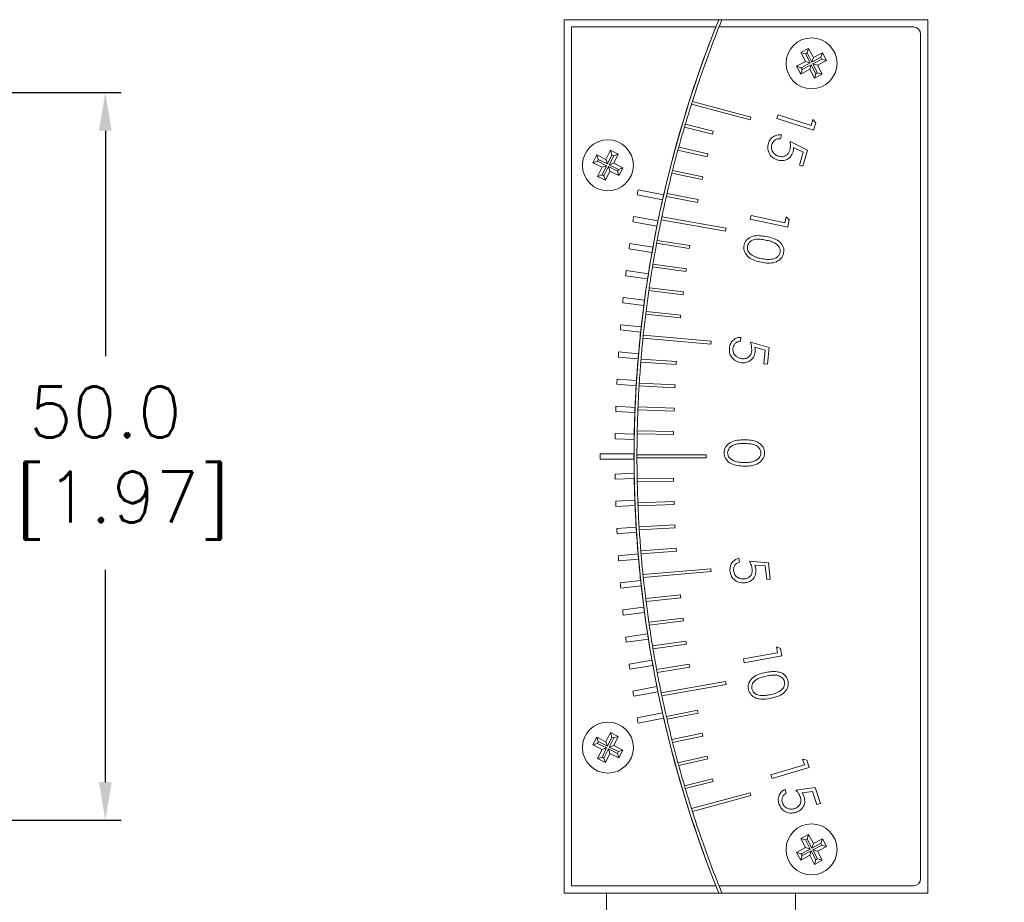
# Model space of a CAD drawing. Extents: x 780 to 1071, y 91 to 235.
# Tile 3 of 4: x 857 to 924, y 150 to 211. Entities that reach past the tile are written whole.
import ezdxf

# ---------------------------------------------------------------- set-up
doc = ezdxf.new("R2010")
doc.units = 0
doc.header["$LTSCALE"] = 0.5
doc.header["$MEASUREMENT"] = 0
doc.layers.get('0').update_dxf_attribs({"linetype": 'CONTINUOUS'})
doc.layers.get('Defpoints').update_dxf_attribs({"linetype": 'CONTINUOUS'})
doc.layers.add('外形輪廓', color=7, linetype='CONTINUOUS')
doc.styles.add('STSL', font='romans.shx', dxfattribs={"bigfont": 'stsl.shx'})
doc.dimstyles.new('11', dxfattribs={"dimscale": 1.75, "dimtxt": 2, "dimasz": 1.5, "dimexe": 0.625, "dimexo": 1.25, "dimgap": 1, "dimtad": 0, "dimtih": 1, "dimtoh": 1, "dimdec": 1, "dimzin": 1, "dimdsep": 46, "dimtxsty": 'STSL', "dimcen": 0, "dimadec": 1, "dimazin": 0, "dimtfac": 1, "dimtdec": 1, "dimtofl": 0, "dimtmove": 0, "dimatfit": 3, "dimfxl": 0, "dimtolj": 1, "dimtzin": 0, "dimarcsym": 0})

# ---------------------------------------------------------------- blocks, each defined once
blk = doc.blocks.new('*D30')
at = {"layer": 'Defpoints', "color": 0}
for p in [(893.951, 150.9), (918.951, 150.9), (918.951, 119.226)]:
    blk.add_point(p, dxfattribs=at)
at = {"layer": '外形輪廓', "color": 0, "lineweight": -2}
for p, q in [((893.951, 148.713), (893.951, 118.133)), ((918.951, 148.713), (918.951, 118.133)), ((891.326, 119.226), (888.701, 119.226)), ((921.576, 119.226), (924.201, 119.226))]:
    blk.add_line(p, q, dxfattribs=at)
at = {"layer": '外形輪廓', "color": 0}
for points in [[(891.326, 119.664), (891.326, 118.789), (893.951, 119.226)], [(921.576, 119.664), (921.576, 118.789), (918.951, 119.226)]]:
    blk.add_solid(points, dxfattribs=at)
at = {"layer": '外形輪廓', "color": 0, "insert": (904.39, 119.226), "char_height": 3.5, "attachment_point": 5, "style": 'STSL'}
blk.add_mtext('\\A1;25.0\\P [.98]', dxfattribs=at)
blk = doc.blocks.new('*D37')
at = {"layer": 'Defpoints', "color": 0}
for p in [(847.266, 205.9), (847.266, 155.9), (862.406, 155.9)]:
    blk.add_point(p, dxfattribs=at)
at = {"layer": '外形輪廓', "color": 0, "lineweight": -2}
for p, q in [((849.453, 205.9), (863.5, 205.9)), ((862.406, 203.275), (862.406, 187.779)), ((862.406, 158.525), (862.406, 173.112)), ((849.453, 155.9), (863.5, 155.9))]:
    blk.add_line(p, q, dxfattribs=at)
at = {"layer": '外形輪廓', "color": 0}
for points in [[(861.968, 203.275), (862.843, 203.275), (862.406, 205.9)], [(861.968, 158.525), (862.843, 158.525), (862.406, 155.9)]]:
    blk.add_solid(points, dxfattribs=at)
at = {"layer": '外形輪廓', "color": 0, "insert": (862.406, 180.446), "char_height": 3.5, "attachment_point": 5, "style": 'STSL'}
blk.add_mtext('\\A1;50.0\\P [1.97]', dxfattribs=at)

msp = doc.modelspace()

# ---------------------------------------------------------------- linework, layer by layer
at = {"color": 7, "linetype": 'Continuous', "lineweight": 15}
for p, q in [((893.951, 210.9), (893.951, 150.9)), ((904.573, 210.9), (893.951, 210.9)), ((904.789, 210.9), (904.573, 210.9)), ((904.589, 210.4), (904.789, 210.9)), ((918.951, 210.9), (904.789, 210.9)), ((918.951, 210.9), (918.951, 150.9)), ((894.451, 210.4), (894.451, 151.4)), ((904.368, 210.4), (894.451, 210.4)), ((917.951, 210.4), (904.588, 210.4)), ((918.451, 151.9), (918.451, 209.9)), ((910.75, 208.925), (910.219, 208.645)), ((910.53, 208.549), (910.219, 208.645)), ((910.219, 208.645), (910.546, 208.026)), ((910.654, 208.613), (910.53, 208.549)), ((910.53, 208.549), (910.857, 207.929)), ((910.654, 208.613), (910.75, 208.925)), ((910.98, 207.994), (910.654, 208.613)), ((911.076, 208.305), (910.75, 208.925)), ((911.696, 208.632), (911.076, 208.305)), ((911.599, 208.321), (911.696, 208.632)), ((911.975, 208.101), (911.696, 208.632)), ((910.546, 208.026), (909.926, 207.699)), ((910.857, 207.929), (910.237, 207.603)), ((910.302, 207.48), (910.922, 207.806)), ((910.857, 207.929), (910.546, 208.026)), ((910.922, 207.806), (910.825, 207.495)), ((910.922, 207.806), (911.248, 207.187)), ((911.599, 208.321), (910.98, 207.994)), ((910.98, 207.994), (911.076, 208.305)), ((911.045, 207.871), (911.664, 208.197)), ((911.045, 207.871), (911.356, 207.775)), ((911.371, 207.252), (911.045, 207.871)), ((911.356, 207.775), (911.975, 208.101)), ((911.664, 208.197), (911.599, 208.321)), ((911.664, 208.197), (911.975, 208.101)), ((909.926, 207.699), (910.206, 207.168)), ((910.237, 207.603), (909.926, 207.699)), ((910.206, 207.168), (910.825, 207.495)), ((910.302, 207.48), (910.206, 207.168)), ((910.237, 207.603), (910.302, 207.48)), ((910.825, 207.495), (911.152, 206.876)), ((911.248, 207.187), (911.152, 206.876)), ((911.152, 206.876), (911.683, 207.155)), ((911.248, 207.187), (911.371, 207.252)), ((911.683, 207.155), (911.356, 207.775)), ((911.371, 207.252), (911.683, 207.155)), ((902.696, 205.093), (906.73, 204.012)), ((906.782, 204.205), (902.757, 205.284)), ((906.73, 204.012), (906.782, 204.205)), ((908.566, 204.109), (908.645, 204.359)), ((911.087, 203.309), (908.566, 204.109)), ((908.645, 204.359), (910.919, 203.638)), ((910.919, 203.638), (911.045, 204.033)), ((911.045, 204.033), (911.244, 203.804)), ((911.244, 203.804), (911.087, 203.309)), ((902.217, 203.525), (904.135, 203.046)), ((904.182, 203.241), (902.273, 203.717)), ((908.887, 202.983), (908.812, 202.721)), ((909.478, 202.531), (910.674, 201.933)), ((897.126, 201.929), (896.815, 201.302)), ((897.663, 201.663), (897.126, 201.929)), ((897.23, 201.621), (897.126, 201.929)), ((901.769, 201.946), (903.772, 201.483)), ((903.816, 201.678), (901.822, 202.139)), ((910.376, 201.807), (909.718, 202.132)), ((910.116, 200.9), (910.376, 201.807)), ((910.674, 201.933), (910.358, 200.831)), ((896.188, 201.613), (895.922, 201.075)), ((896.23, 201.179), (895.922, 201.075)), ((895.922, 201.075), (896.549, 200.764)), ((896.815, 201.302), (896.188, 201.613)), ((896.292, 201.304), (896.188, 201.613)), ((896.292, 201.304), (896.23, 201.179)), ((896.23, 201.179), (896.858, 200.869)), ((896.919, 200.993), (896.292, 201.304)), ((896.919, 200.993), (896.815, 201.302)), ((897.23, 201.621), (896.919, 200.993)), ((897.044, 200.932), (897.355, 201.559)), ((897.044, 200.932), (897.353, 201.036)), ((897.355, 201.559), (897.23, 201.621)), ((897.353, 201.036), (897.663, 201.663)), ((897.98, 200.725), (897.353, 201.036)), ((897.355, 201.559), (897.663, 201.663)), ((896.549, 200.764), (896.238, 200.137)), ((896.858, 200.869), (896.547, 200.241)), ((896.858, 200.869), (896.549, 200.764)), ((896.672, 200.179), (896.982, 200.807)), ((896.776, 199.871), (897.087, 200.498)), ((896.982, 200.807), (897.087, 200.498)), ((896.982, 200.807), (897.61, 200.496)), ((897.672, 200.621), (897.044, 200.932)), ((897.087, 200.498), (897.714, 200.188)), ((897.61, 200.496), (897.672, 200.621)), ((897.61, 200.496), (897.714, 200.188)), ((897.672, 200.621), (897.98, 200.725)), ((897.714, 200.188), (897.98, 200.725)), ((901.353, 200.357), (903.434, 199.915)), ((903.474, 200.111), (901.402, 200.551)), ((910.358, 200.831), (910.116, 200.9)), ((896.547, 200.241), (896.238, 200.137)), ((896.238, 200.137), (896.776, 199.871)), ((896.547, 200.241), (896.672, 200.179)), ((896.672, 200.179), (896.776, 199.871)), ((900.786, 198.873), (899.028, 199.221)), ((898.967, 198.866), (900.704, 198.516)), ((900.97, 198.76), (903.119, 198.342)), ((903.157, 198.538), (901.015, 198.955)), ((898.67, 197.019), (900.321, 196.716)), ((900.394, 197.074), (898.724, 197.375)), ((900.619, 197.153), (905.046, 196.373)), ((905.081, 196.57), (900.66, 197.349)), ((906.742, 197.198), (906.798, 197.453)), ((909.312, 196.638), (906.742, 197.198)), ((906.798, 197.453), (909.117, 196.948)), ((909.117, 196.948), (909.204, 197.352)), ((909.204, 197.352), (909.423, 197.143)), ((909.423, 197.143), (909.312, 196.638)), ((905.046, 196.373), (905.081, 196.57)), ((902.575, 195.382), (900.339, 195.736)), ((898.405, 195.167), (899.978, 194.906)), ((900.043, 195.266), (898.453, 195.523)), ((900.302, 195.54), (902.545, 195.185)), ((899.734, 193.449), (898.214, 193.668)), ((900.017, 193.919), (902.319, 193.596)), ((902.346, 193.794), (900.05, 194.117)), ((898.172, 193.311), (899.677, 193.088)), ((899.766, 192.293), (902.119, 192.004)), ((902.142, 192.203), (899.795, 192.491)), ((899.466, 191.624), (898.007, 191.808)), ((897.971, 191.451), (899.418, 191.262)), ((899.549, 190.661), (901.943, 190.409)), ((901.963, 190.608), (899.573, 190.859)), ((897.803, 189.587), (899.201, 189.43)), ((899.24, 189.793), (897.833, 189.945)), ((899.364, 189.024), (904.033, 188.616)), ((904.051, 188.815), (899.385, 189.223)), ((906.085, 189.087), (906.059, 188.815)), ((904.033, 188.616), (904.051, 188.815)), ((906.751, 188.749), (908.039, 188.378)), ((907.768, 188.2), (907.06, 188.4)), ((907.677, 187.258), (907.768, 188.2)), ((908.039, 188.378), (907.929, 187.233)), ((897.668, 187.721), (899.026, 187.592)), ((899.057, 187.956), (897.692, 188.08)), ((901.658, 187.414), (899.231, 187.583)), ((899.214, 187.384), (901.646, 187.214)), ((907.929, 187.233), (907.677, 187.258)), ((898.916, 186.114), (897.583, 186.212)), ((897.565, 185.853), (898.893, 185.75)), ((899.097, 185.741), (899.11, 185.94)), ((899.097, 185.741), (901.559, 185.612)), ((901.569, 185.811), (899.11, 185.94)), ((898.817, 184.269), (897.506, 184.343)), ((899.015, 184.095), (899.023, 184.295)), ((899.015, 184.095), (901.498, 184.008)), ((901.504, 184.208), (899.023, 184.295)), ((897.495, 183.983), (898.802, 183.905)), ((897.458, 182.113), (898.754, 182.058)), ((898.76, 182.422), (897.462, 182.472)), ((898.966, 182.448), (898.97, 182.648)), ((898.966, 182.448), (901.462, 182.404)), ((901.465, 182.604), (898.97, 182.648)), ((898.746, 181.085), (896.411, 181.085)), ((896.411, 181.085), (896.411, 180.715)), ((896.411, 180.715), (898.746, 180.715)), ((903.701, 181), (898.951, 181)), ((898.951, 180.8), (903.701, 180.8)), ((903.701, 180.8), (903.701, 181)), ((897.458, 179.687), (898.754, 179.742)), ((898.76, 179.378), (897.462, 179.328)), ((898.966, 179.352), (901.462, 179.396)), ((898.97, 179.152), (898.966, 179.352)), ((901.465, 179.196), (898.97, 179.152)), ((897.495, 177.817), (898.802, 177.895)), ((898.817, 177.531), (897.506, 177.458)), ((899.015, 177.705), (901.498, 177.792)), ((899.023, 177.505), (899.015, 177.705)), ((901.504, 177.592), (899.023, 177.505)), ((897.565, 175.947), (898.893, 176.05)), ((899.097, 176.059), (901.559, 176.189)), ((899.11, 175.86), (899.097, 176.059)), ((901.569, 175.989), (899.11, 175.86)), ((898.916, 175.686), (897.583, 175.588)), ((897.668, 174.079), (899.026, 174.208)), ((899.214, 174.416), (901.646, 174.586)), ((901.658, 174.387), (899.231, 174.217)), ((899.057, 173.845), (897.692, 173.72)), ((905.961, 173.905), (905.989, 173.637)), ((906.675, 173.707), (907.999, 173.599)), ((907.771, 173.372), (907.044, 173.428)), ((907.867, 172.44), (907.771, 173.372)), ((907.999, 173.599), (908.117, 172.465)), ((899.364, 172.776), (904.033, 173.184)), ((904.051, 172.985), (899.385, 172.577)), ((904.033, 173.184), (904.051, 172.985)), ((897.803, 172.213), (899.201, 172.37)), ((899.24, 172.008), (897.833, 171.855)), ((908.117, 172.465), (907.867, 172.44)), ((899.549, 171.139), (901.943, 171.391)), ((901.963, 171.192), (899.573, 170.941)), ((897.971, 170.35), (899.418, 170.538)), ((899.466, 170.176), (898.007, 169.992)), ((899.766, 169.507), (902.119, 169.796)), ((902.142, 169.598), (899.795, 169.309)), ((898.172, 168.489), (899.677, 168.712)), ((899.734, 168.351), (898.214, 168.132)), ((900.017, 167.881), (902.319, 168.204)), ((902.346, 168.006), (900.05, 167.684)), ((906.27, 166.984), (908.611, 167.414)), ((908.911, 167.203), (906.317, 166.726)), ((908.611, 167.414), (908.535, 167.821)), ((908.535, 167.821), (908.818, 167.713)), ((908.818, 167.713), (908.911, 167.203)), ((898.405, 166.633), (899.978, 166.894)), ((900.043, 166.534), (898.453, 166.277)), ((900.302, 166.26), (902.545, 166.616)), ((906.317, 166.726), (906.27, 166.984)), ((902.575, 166.418), (900.339, 166.064)), ((900.619, 164.647), (905.046, 165.427)), ((905.081, 165.23), (900.66, 164.451)), ((905.046, 165.427), (905.081, 165.23)), ((898.67, 164.781), (900.321, 165.085)), ((900.394, 164.726), (898.724, 164.426)), ((898.967, 162.934), (900.704, 163.285)), ((900.97, 163.041), (903.119, 163.459)), ((903.157, 163.262), (901.015, 162.846)), ((900.786, 162.927), (899.028, 162.579)), ((897.126, 161.929), (896.815, 161.302)), ((897.663, 161.663), (897.126, 161.929)), ((897.23, 161.621), (897.126, 161.929)), ((901.353, 161.443), (903.434, 161.885)), ((896.188, 161.613), (895.922, 161.075)), ((896.23, 161.179), (895.922, 161.075)), ((896.815, 161.302), (896.188, 161.613)), ((896.292, 161.304), (896.188, 161.613)), ((896.292, 161.304), (896.23, 161.179)), ((896.23, 161.179), (896.858, 160.869)), ((896.919, 160.993), (896.292, 161.304)), ((896.919, 160.993), (896.815, 161.302)), ((897.23, 161.621), (896.919, 160.993)), ((897.044, 160.932), (897.355, 161.559)), ((897.355, 161.559), (897.23, 161.621)), ((897.353, 161.036), (897.663, 161.663)), ((897.355, 161.559), (897.663, 161.663)), ((903.474, 161.689), (901.402, 161.249)), ((895.922, 161.075), (896.549, 160.764)), ((896.549, 160.764), (896.238, 160.137)), ((896.858, 160.869), (896.547, 160.241)), ((896.858, 160.869), (896.549, 160.764)), ((896.672, 160.179), (896.982, 160.807)), ((896.776, 159.871), (897.087, 160.498)), ((896.982, 160.807), (897.087, 160.498)), ((896.982, 160.807), (897.61, 160.496)), ((897.044, 160.932), (897.353, 161.036)), ((897.672, 160.621), (897.044, 160.932)), ((897.087, 160.498), (897.714, 160.188)), ((897.98, 160.725), (897.353, 161.036)), ((897.61, 160.496), (897.672, 160.621)), ((897.61, 160.496), (897.714, 160.188)), ((897.672, 160.621), (897.98, 160.725)), ((897.714, 160.188), (897.98, 160.725)), ((896.547, 160.241), (896.238, 160.137)), ((896.238, 160.137), (896.776, 159.871)), ((896.547, 160.241), (896.672, 160.179)), ((896.672, 160.179), (896.776, 159.871)), ((901.769, 159.854), (903.772, 160.317)), ((903.816, 160.122), (901.822, 159.661)), ((910.458, 159.705), (910.34, 160.105)), ((910.34, 160.105), (910.635, 160.027)), ((910.635, 160.027), (910.783, 159.527)), ((908.162, 159.025), (910.458, 159.705)), ((910.783, 159.527), (908.237, 158.773)), ((902.217, 158.275), (904.135, 158.754)), ((904.182, 158.559), (902.273, 158.083)), ((908.237, 158.773), (908.162, 159.025)), ((902.696, 156.707), (906.73, 157.788)), ((906.73, 157.788), (906.782, 157.595)), ((909.13, 158.025), (909.214, 157.766)), ((909.874, 157.981), (911.201, 158.155)), ((911.023, 157.882), (910.295, 157.784)), ((911.315, 156.985), (911.023, 157.882)), ((911.201, 158.155), (911.555, 157.063)), ((906.782, 157.595), (902.757, 156.516)), ((911.555, 157.063), (911.315, 156.985)), ((910.75, 154.925), (910.219, 154.645)), ((910.53, 154.549), (910.219, 154.645)), ((910.219, 154.645), (910.546, 154.026)), ((910.654, 154.613), (910.53, 154.549)), ((910.53, 154.549), (910.857, 153.929)), ((910.654, 154.613), (910.75, 154.925)), ((910.98, 153.994), (910.654, 154.613)), ((911.076, 154.305), (910.75, 154.925)), ((911.599, 154.321), (910.98, 153.994)), ((911.696, 154.632), (911.076, 154.305)), ((911.599, 154.321), (911.696, 154.632)), ((911.664, 154.197), (911.599, 154.321)), ((911.975, 154.101), (911.696, 154.632)), ((910.546, 154.026), (909.926, 153.699)), ((910.237, 153.603), (909.926, 153.699)), ((909.926, 153.699), (910.206, 153.168)), ((910.857, 153.929), (910.237, 153.603)), ((910.302, 153.48), (910.922, 153.806)), ((910.857, 153.929), (910.546, 154.026)), ((910.922, 153.806), (910.825, 153.495)), ((910.922, 153.806), (911.248, 153.187)), ((910.98, 153.994), (911.076, 154.305)), ((911.045, 153.871), (911.664, 154.197)), ((911.045, 153.871), (911.356, 153.775)), ((911.371, 153.252), (911.045, 153.871)), ((911.356, 153.775), (911.975, 154.101)), ((911.683, 153.155), (911.356, 153.775)), ((911.664, 154.197), (911.975, 154.101)), ((910.206, 153.168), (910.825, 153.495)), ((910.302, 153.48), (910.206, 153.168)), ((910.237, 153.603), (910.302, 153.48)), ((910.825, 153.495), (911.152, 152.876)), ((911.248, 153.187), (911.152, 152.876)), ((911.152, 152.876), (911.683, 153.155)), ((911.248, 153.187), (911.371, 153.252)), ((911.371, 153.252), (911.683, 153.155)), ((894.451, 151.4), (904.368, 151.4)), ((904.588, 151.4), (917.951, 151.4)), ((904.789, 150.9), (904.589, 151.4)), ((904.573, 150.9), (893.951, 150.9)), ((896.851, 150.9), (896.851, 149.2)), ((904.573, 150.9), (904.789, 150.9)), ((918.951, 150.9), (904.789, 150.9)), ((909.851, 149.2), (909.851, 150.9))]:
    msp.add_line(p, q, dxfattribs=at)
at = {"color": 7, "linetype": 'Continuous', "lineweight": 15, "flags": 128}
msp.add_lwpolyline([(898.951, 180.8), (898.951, 180.9), (898.951, 181)], dxfattribs=at)
at = {"color": 7, "linetype": 'Continuous', "lineweight": 15}
for centre in [(910.951, 207.9), (896.951, 200.9), (896.951, 160.9), (910.951, 153.9)]:
    msp.add_circle(centre, 1.75, dxfattribs=at)
for centre, radius, start, end in [((978.951, 180.9), 80.2, 158.03347, 201.96653), ((978.951, 180.9), 80.205, 158.41954, 167.05096), ((978.956, 180.9), 80.005, 158.36287, 162.25515), ((917.951, 209.9), 0.5, 0, 90), ((978.956, 180.9), 80.005, 162.39854, 163.4298), ((978.956, 180.9), 80.005, 162.25515, 162.39854), ((978.956, 180.9), 80.005, 163.57316, 164.60518), ((978.956, 180.9), 80.005, 163.4298, 163.57316), ((1003.79, 179.063), 102.5, 166.35658, 166.46838), ((978.956, 180.9), 80.005, 164.74853, 165.78124), ((978.956, 180.9), 80.005, 164.60518, 164.74853), ((1003.79, 179.063), 102.5, 167.25357, 167.36537), ((978.956, 180.9), 80.005, 165.92457, 166.95794), ((978.956, 180.9), 80.005, 165.78124, 165.92457), ((1003.79, 179.063), 102.5, 168.15047, 168.26226), ((1004.651, 180.9), 107.2, 170.15974, 170.35188), ((978.951, 180.9), 80.205, 167.31267, 168.36593), ((978.956, 180.9), 80.005, 167.10126, 168.13522), ((978.951, 180.9), 80.205, 167.05096, 167.31267), ((978.956, 180.9), 80.005, 166.95794, 167.10126), ((1003.79, 179.063), 102.5, 169.0473, 169.1591), ((1004.651, 180.9), 107.2, 171.15974, 171.35188), ((978.951, 180.9), 80.205, 168.36593, 168.62735), ((978.956, 180.9), 80.005, 168.27852, 169.31303), ((978.956, 180.9), 80.005, 168.13522, 168.27852), ((978.951, 180.9), 80.205, 168.62735, 169.68186), ((978.956, 180.9), 80.005, 169.31303, 169.45632), ((1004.651, 180.9), 107.2, 172.15974, 172.35188), ((978.951, 180.9), 80.205, 169.68186, 169.94302), ((978.956, 180.9), 80.005, 169.45632, 170.49132), ((1003.911, 179.978), 102.5, 171.35658, 171.46838), ((978.951, 180.9), 80.205, 169.94302, 170.99864), ((1004.651, 180.9), 107.2, 173.15974, 173.35188), ((978.956, 180.9), 80.005, 170.63459, 171.67002), ((978.956, 180.9), 80.005, 170.49132, 170.63459), ((1003.911, 179.978), 102.5, 172.25357, 172.36537), ((978.951, 180.9), 80.205, 171.25958, 172.3162), ((978.951, 180.9), 80.205, 170.99864, 171.25958), ((978.956, 180.9), 80.005, 171.81329, 172.8491), ((978.956, 180.9), 80.005, 171.67002, 171.81329), ((1004.651, 180.9), 107.2, 174.15974, 174.35188), ((978.951, 180.9), 80.205, 172.3162, 172.57695), ((1003.911, 179.978), 102.5, 173.15047, 173.26226), ((978.951, 180.9), 80.205, 172.57695, 173.63444), ((978.956, 180.9), 80.005, 172.99236, 174.0285), ((978.956, 180.9), 80.005, 172.8491, 172.99236), ((1003.911, 179.978), 102.5, 174.0473, 174.1591), ((1004.651, 180.9), 107.2, 175.15974, 175.35188), ((978.951, 180.9), 80.205, 173.63444, 173.89504), ((978.951, 180.9), 80.205, 173.89504, 174.95328), ((978.956, 180.9), 80.005, 174.17175, 175.20816), ((978.956, 180.9), 80.005, 174.0285, 174.17175), ((1004.651, 180.9), 107.2, 176.15974, 176.35188), ((978.951, 180.9), 80.205, 175.21376, 176.27263), ((978.951, 180.9), 80.205, 174.95328, 175.21376), ((978.956, 180.9), 80.005, 175.20816, 175.3514), ((978.956, 180.9), 80.005, 175.3514, 176.38803), ((1003.951, 180.9), 102.5, 176.35658, 176.46838), ((1004.651, 180.9), 107.2, 177.15974, 177.35188), ((978.951, 180.9), 80.205, 176.53304, 177.59241), ((978.951, 180.9), 80.205, 176.27263, 176.53304), ((978.956, 180.9), 80.005, 176.53127, 177.56806), ((978.956, 180.9), 80.005, 176.38803, 176.53127), ((1003.951, 180.9), 102.5, 177.25357, 177.36537), ((1004.651, 180.9), 107.2, 178.15974, 178.35188), ((978.951, 180.9), 80.205, 177.59241, 177.85277), ((978.956, 180.9), 80.005, 177.71129, 178.7482), ((978.956, 180.9), 80.005, 177.56806, 177.71129), ((1003.951, 180.9), 102.5, 178.15047, 178.26226), ((978.951, 180.9), 80.205, 177.85277, 178.91252), ((1004.651, 180.9), 107.2, 179.15974, 179.35188), ((978.951, 180.9), 80.205, 178.91252, 179.17288), ((978.956, 180.9), 80.005, 178.89143, 179.92838), ((978.956, 180.9), 80.005, 178.7482, 178.89143), ((1003.951, 180.9), 102.5, 179.0473, 179.1591), ((978.951, 180.9), 80.205, 179.17288, 179.86784), ((978.951, 180.9), 80.205, 179.86784, 180.13216), ((978.951, 180.9), 80.205, 180.13216, 180.82712), ((978.956, 180.9), 80.005, 179.92838, 180.07162), ((978.956, 180.9), 80.005, 180.07162, 181.10857), ((1004.651, 180.9), 107.2, 180.64812, 180.84026), ((978.951, 180.9), 80.205, 180.82712, 181.08748), ((978.951, 180.9), 80.205, 181.08748, 182.14723), ((1003.951, 180.9), 102.5, 180.8409, 180.9527), ((978.956, 180.9), 80.005, 181.10857, 181.2518), ((978.956, 180.9), 80.005, 181.2518, 182.28871), ((1004.651, 180.9), 107.2, 181.64812, 181.84026), ((978.951, 180.9), 80.205, 182.14723, 182.40759), ((978.951, 180.9), 80.205, 182.40759, 183.46696), ((978.956, 180.9), 80.005, 182.28871, 182.43194), ((978.956, 180.9), 80.005, 182.43194, 183.46873), ((1003.951, 180.9), 102.5, 181.73774, 181.84953), ((978.951, 180.9), 80.205, 183.46696, 183.72737), ((978.956, 180.9), 80.005, 183.46873, 183.61197), ((1003.951, 180.9), 102.5, 182.63463, 182.74643), ((1004.651, 180.9), 107.2, 182.64812, 182.84026), ((978.951, 180.9), 80.205, 183.72737, 184.78624), ((978.956, 180.9), 80.005, 183.61197, 184.6486), ((1004.651, 180.9), 107.2, 183.64812, 183.84026), ((978.951, 180.9), 80.205, 184.78624, 185.04672), ((978.956, 180.9), 80.005, 184.6486, 184.79184), ((978.956, 180.9), 80.005, 184.79184, 185.82825), ((1003.951, 180.9), 102.5, 183.53162, 183.64342), ((978.951, 180.9), 80.205, 185.04672, 186.10496), ((978.956, 180.9), 80.005, 185.82825, 185.9715), ((1004.651, 180.9), 107.2, 184.64812, 184.84026), ((978.951, 180.9), 80.205, 186.10496, 186.36556), ((978.951, 180.9), 80.205, 186.36556, 187.42305), ((978.956, 180.9), 80.005, 185.9715, 187.00764), ((1003.911, 181.822), 102.5, 185.8409, 185.9527), ((978.956, 180.9), 80.005, 187.00764, 187.1509), ((978.956, 180.9), 80.005, 187.1509, 188.18671), ((1004.651, 180.9), 107.2, 185.64812, 185.84026), ((978.951, 180.9), 80.205, 187.42305, 187.6838), ((978.951, 180.9), 80.205, 187.6838, 188.74042), ((978.956, 180.9), 80.005, 188.18671, 188.32998), ((978.956, 180.9), 80.005, 188.32998, 189.36541), ((1003.911, 181.822), 102.5, 186.73774, 186.84953), ((978.951, 180.9), 80.205, 188.74042, 189.00136), ((1004.651, 180.9), 107.2, 186.64812, 186.84026), ((978.951, 180.9), 80.205, 189.00136, 190.05698), ((978.956, 180.9), 80.005, 189.36541, 189.50868), ((1003.911, 181.822), 102.5, 187.63463, 187.74643), ((978.956, 180.9), 80.005, 189.50868, 190.54368), ((1004.651, 180.9), 107.2, 187.64812, 187.84026), ((978.951, 180.9), 80.205, 190.05698, 190.31814), ((978.951, 180.9), 80.205, 190.31814, 191.37265), ((1003.911, 181.822), 102.5, 188.53162, 188.64342), ((978.956, 180.9), 80.005, 190.54368, 190.68697), ((978.956, 180.9), 80.005, 190.68697, 191.72148), ((1004.651, 180.9), 107.2, 188.64812, 188.84026), ((978.951, 180.9), 80.205, 191.37265, 191.63407), ((978.951, 180.9), 80.205, 191.63407, 192.68733), ((978.956, 180.9), 80.005, 191.72148, 191.86478), ((978.956, 180.9), 80.005, 191.86478, 192.89874), ((978.951, 180.9), 80.205, 192.68733, 192.94904), ((1003.79, 182.737), 102.5, 190.8409, 190.9527), ((1004.651, 180.9), 107.2, 189.64812, 189.84026), ((978.951, 180.9), 80.205, 192.94904, 201.58046), ((978.956, 180.9), 80.005, 192.89874, 193.04206), ((978.956, 180.9), 80.005, 193.04206, 194.07543), ((1003.79, 182.737), 102.5, 191.73774, 191.84953), ((978.956, 180.9), 80.005, 194.07543, 194.21876), ((978.956, 180.9), 80.005, 194.21876, 195.25147), ((978.956, 180.9), 80.005, 195.25147, 195.39482), ((1003.79, 182.737), 102.5, 192.63463, 192.74643), ((978.956, 180.9), 80.005, 195.39482, 196.42684), ((1003.79, 182.737), 102.5, 193.53162, 193.64342), ((978.956, 180.9), 80.005, 196.42684, 196.5702), ((978.956, 180.9), 80.005, 196.5702, 197.60146), ((978.956, 180.9), 80.005, 197.60146, 197.74485), ((978.956, 180.9), 80.005, 197.74485, 201.63713), ((917.951, 151.9), 0.5, 270, 0)]:
    msp.add_arc(centre, radius, start, end, dxfattribs=at)
for points, knots in [([(908.622, 201.258), (908.495, 201.31), (908.24, 201.415), (908, 201.732), (907.918, 202.083), (907.962, 202.295), (907.984, 202.401)], [0, 0, 0, 0, 0.279855, 0.559262, 0.779416, 1, 1, 1, 1]), ([(907.984, 202.401), (908.024, 202.504), (908.105, 202.711), (908.355, 202.908), (908.627, 203.001), (908.8, 202.989), (908.887, 202.983)], [0, 0, 0, 0, 0.27986, 0.559278, 0.779491, 1, 1, 1, 1]), ([(908.812, 202.721), (908.738, 202.723), (908.59, 202.726), (908.406, 202.622), (908.279, 202.48), (908.237, 202.372), (908.217, 202.318)], [0, 0, 0, 0, 0.280155, 0.559269, 0.779644, 1, 1, 1, 1]), ([(909.459, 201.947), (909.477, 202.055), (909.51, 202.249), (909.488, 202.445), (909.478, 202.531)], [0, 0, 0, 0, 0.5593037, 1, 1, 1, 1]), ([(908.217, 202.318), (908.203, 202.22), (908.175, 202.024), (908.305, 201.771), (908.49, 201.595), (908.635, 201.542), (908.708, 201.515)], [0, 0, 0, 0, 0.279063, 0.55883, 0.779254, 1, 1, 1, 1]), ([(909.681, 201.819), (909.633, 201.701), (909.538, 201.466), (909.234, 201.264), (908.913, 201.196), (908.719, 201.237), (908.622, 201.258)], [0, 0, 0, 0, 0.279718, 0.55909, 0.779307, 1, 1, 1, 1]), ([(908.708, 201.515), (908.798, 201.498), (908.979, 201.464), (909.224, 201.568), (909.386, 201.743), (909.435, 201.879), (909.459, 201.947)], [0, 0, 0, 0, 0.279863, 0.559007, 0.779231, 1, 1, 1, 1]), ([(909.718, 202.132), (909.717, 202.073), (909.715, 201.967), (909.691, 201.864), (909.681, 201.819)], [0, 0, 0, 0, 0.560058, 1, 1, 1, 1]), ([(906.309, 195.392), (906.329, 195.467), (906.37, 195.616), (906.558, 195.867), (906.914, 196.052), (907.381, 196.08), (907.685, 196.03), (907.837, 196.005)], [0, 0, 0, 0, 0.125185, 0.2503663, 0.4987924, 0.7489405, 1, 1, 1, 1]), ([(907.785, 195.76), (907.664, 195.781), (907.424, 195.822), (907.054, 195.825), (906.762, 195.701), (906.597, 195.515), (906.56, 195.398), (906.542, 195.339)], [0, 0, 0, 0, 0.2510537, 0.5014047, 0.7497396, 0.874959, 1, 1, 1, 1]), ([(908.786, 194.912), (908.791, 194.973), (908.801, 195.096), (908.714, 195.33), (908.488, 195.552), (908.143, 195.685), (907.904, 195.735), (907.785, 195.76)], [0, 0, 0, 0, 0.125031, 0.250256, 0.498644, 0.748974, 1, 1, 1, 1]), ([(907.837, 196.005), (907.988, 195.972), (908.289, 195.908), (908.645, 195.742), (908.873, 195.531), (908.995, 195.332), (909.059, 195.105), (909.042, 194.95), (909.034, 194.873)], [0, 0, 0, 0, 0.250531, 0.500103, 0.625187, 0.750113, 0.875047, 1, 1, 1, 1]), ([(907.499, 194.234), (907.347, 194.267), (907.044, 194.334), (906.622, 194.545), (906.366, 194.856), (906.283, 195.16), (906.3, 195.315), (906.309, 195.392)], [0, 0, 0, 0, 0.250986, 0.501108, 0.749599, 0.874796, 1, 1, 1, 1]), ([(906.542, 195.339), (906.538, 195.266), (906.529, 195.12), (906.643, 194.875), (906.798, 194.767), (906.892, 194.702)], [0, 0, 0, 0, 0.280117, 0.560578, 1, 1, 1, 1]), ([(906.892, 194.702), (907.008, 194.646), (907.216, 194.546), (907.441, 194.499), (907.54, 194.478)], [0, 0, 0, 0, 0.559622, 1, 1, 1, 1]), ([(909.034, 194.873), (909.013, 194.798), (908.972, 194.647), (908.783, 194.394), (908.429, 194.202), (907.96, 194.159), (907.653, 194.209), (907.499, 194.234)], [0, 0, 0, 0, 0.125224, 0.250422, 0.4989, 0.74902, 1, 1, 1, 1]), ([(907.54, 194.478), (907.661, 194.459), (907.902, 194.419), (908.27, 194.434), (908.564, 194.55), (908.731, 194.736), (908.767, 194.853), (908.786, 194.912)], [0, 0, 0, 0, 0.2509266, 0.5013633, 0.7497829, 0.8749731, 1, 1, 1, 1]), ([(905.301, 188.348), (905.322, 188.457), (905.364, 188.676), (905.573, 188.916), (905.825, 189.057), (905.998, 189.077), (906.085, 189.087)], [0, 0, 0, 0, 0.279834, 0.559264, 0.779538, 1, 1, 1, 1]), ([(906.14, 187.336), (906.004, 187.365), (905.734, 187.422), (905.439, 187.691), (905.294, 188.022), (905.299, 188.239), (905.301, 188.348)], [0, 0, 0, 0, 0.279917, 0.559313, 0.77942, 1, 1, 1, 1]), ([(906.059, 188.815), (905.986, 188.803), (905.839, 188.779), (905.677, 188.642), (905.577, 188.479), (905.556, 188.365), (905.546, 188.308)], [0, 0, 0, 0, 0.28013, 0.559181, 0.7796, 1, 1, 1, 1]), ([(905.546, 188.308), (905.55, 188.208), (905.558, 188.01), (905.733, 187.785), (905.947, 187.645), (906.1, 187.62), (906.177, 187.607)], [0, 0, 0, 0, 0.279071, 0.558844, 0.779272, 1, 1, 1, 1]), ([(906.177, 187.607), (906.269, 187.607), (906.453, 187.607), (906.676, 187.754), (906.804, 187.956), (906.827, 188.098), (906.839, 188.169)], [0, 0, 0, 0, 0.279918, 0.559, 0.779204, 1, 1, 1, 1]), ([(906.839, 188.169), (906.837, 188.28), (906.833, 188.477), (906.776, 188.665), (906.751, 188.749)], [0, 0, 0, 0, 0.559327, 1, 1, 1, 1]), ([(907.06, 188.4), (907.07, 188.341), (907.087, 188.236), (907.082, 188.131), (907.08, 188.084)], [0, 0, 0, 0, 0.560048, 1, 1, 1, 1]), ([(907.08, 188.084), (907.055, 187.959), (907.004, 187.71), (906.741, 187.455), (906.438, 187.328), (906.239, 187.334), (906.14, 187.336)], [0, 0, 0, 0, 0.279672, 0.559061, 0.779345, 1, 1, 1, 1]), ([(904.943, 181.152), (904.949, 181.23), (904.962, 181.384), (905.068, 181.595), (905.226, 181.767), (905.491, 181.93), (905.871, 182.027), (906.18, 182.033), (906.334, 182.036)], [0, 0, 0, 0, 0.124952, 0.249872, 0.374788, 0.499882, 0.749476, 1, 1, 1, 1]), ([(906.328, 181.786), (906.206, 181.784), (905.962, 181.78), (905.657, 181.725), (905.438, 181.612), (905.302, 181.487), (905.204, 181.326), (905.189, 181.204), (905.182, 181.143)], [0, 0, 0, 0, 0.250528, 0.500341, 0.625407, 0.750271, 0.875229, 1, 1, 1, 1]), ([(907.468, 181.135), (907.462, 181.196), (907.45, 181.319), (907.352, 181.48), (907.217, 181.605), (906.999, 181.72), (906.694, 181.777), (906.45, 181.783), (906.328, 181.786)], [0, 0, 0, 0, 0.124792, 0.249751, 0.37461, 0.499681, 0.7495, 1, 1, 1, 1]), ([(906.334, 182.036), (906.488, 182.032), (906.797, 182.023), (907.252, 181.91), (907.564, 181.657), (907.702, 181.375), (907.714, 181.22), (907.72, 181.143)], [0, 0, 0, 0, 0.251062, 0.501203, 0.749618, 0.87479, 1, 1, 1, 1]), ([(906.327, 180.231), (906.172, 180.236), (905.861, 180.246), (905.408, 180.377), (905.098, 180.634), (904.961, 180.919), (904.949, 181.075), (904.943, 181.152)], [0, 0, 0, 0, 0.250972, 0.501071, 0.74958, 0.874788, 1, 1, 1, 1]), ([(905.182, 181.143), (905.191, 181.07), (905.21, 180.925), (905.367, 180.705), (905.539, 180.628), (905.644, 180.581)], [0, 0, 0, 0, 0.280035, 0.560569, 1, 1, 1, 1]), ([(906.323, 180.479), (906.446, 180.482), (906.69, 180.488), (907.049, 180.57), (907.317, 180.738), (907.447, 180.952), (907.461, 181.074), (907.468, 181.135)], [0, 0, 0, 0, 0.25093, 0.501382, 0.749803, 0.875023, 1, 1, 1, 1]), ([(907.72, 181.143), (907.714, 181.065), (907.701, 180.909), (907.562, 180.625), (907.249, 180.371), (906.794, 180.243), (906.483, 180.235), (906.327, 180.231)], [0, 0, 0, 0, 0.125195, 0.250351, 0.498877, 0.749022, 1, 1, 1, 1]), ([(905.644, 180.581), (905.769, 180.547), (905.992, 180.487), (906.222, 180.482), (906.323, 180.479)], [0, 0, 0, 0, 0.559634, 1, 1, 1, 1]), ([(905.344, 173.033), (905.343, 173.144), (905.341, 173.365), (905.499, 173.638), (905.714, 173.826), (905.879, 173.878), (905.961, 173.905)], [0, 0, 0, 0, 0.279861, 0.559262, 0.779526, 1, 1, 1, 1]), ([(905.989, 173.637), (905.92, 173.61), (905.782, 173.558), (905.652, 173.393), (905.587, 173.215), (905.589, 173.1), (905.589, 173.042)], [0, 0, 0, 0, 0.280122, 0.559223, 0.779657, 1, 1, 1, 1]), ([(906.873, 173.161), (906.85, 173.268), (906.808, 173.459), (906.715, 173.631), (906.675, 173.707)], [0, 0, 0, 0, 0.559344, 1, 1, 1, 1]), ([(907.044, 173.428), (907.065, 173.373), (907.102, 173.275), (907.118, 173.172), (907.125, 173.126)], [0, 0, 0, 0, 0.560063, 1, 1, 1, 1]), ([(906.357, 172.215), (906.22, 172.216), (905.946, 172.219), (905.607, 172.423), (905.401, 172.716), (905.363, 172.927), (905.344, 173.033)], [0, 0, 0, 0, 0.2798478, 0.5592799, 0.7794587, 1, 1, 1, 1]), ([(905.589, 173.042), (905.613, 172.947), (905.66, 172.756), (905.874, 172.571), (906.11, 172.478), (906.263, 172.483), (906.34, 172.485)], [0, 0, 0, 0, 0.279042, 0.558851, 0.779277, 1, 1, 1, 1]), ([(906.34, 172.485), (906.43, 172.503), (906.609, 172.539), (906.797, 172.725), (906.882, 172.946), (906.876, 173.089), (906.873, 173.161)], [0, 0, 0, 0, 0.27985, 0.558966, 0.779212, 1, 1, 1, 1]), ([(907.125, 173.126), (907.124, 173), (907.124, 172.748), (906.918, 172.448), (906.649, 172.265), (906.455, 172.232), (906.357, 172.215)], [0, 0, 0, 0, 0.279693, 0.558993, 0.779259, 1, 1, 1, 1]), ([(906.612, 164.895), (906.602, 164.972), (906.582, 165.127), (906.659, 165.432), (906.916, 165.741), (907.338, 165.947), (907.639, 166.018), (907.79, 166.054)], [0, 0, 0, 0, 0.125204, 0.250372, 0.498808, 0.748951, 1, 1, 1, 1]), ([(907.79, 166.054), (907.942, 166.083), (908.247, 166.139), (908.64, 166.123), (908.934, 166.016), (909.123, 165.879), (909.271, 165.694), (909.315, 165.544), (909.337, 165.469)], [0, 0, 0, 0, 0.250523, 0.500113, 0.625198, 0.75014, 0.875071, 1, 1, 1, 1]), ([(909.092, 165.409), (909.073, 165.467), (909.035, 165.585), (908.864, 165.768), (908.568, 165.886), (908.198, 165.876), (907.957, 165.83), (907.836, 165.807)], [0, 0, 0, 0, 0.125033, 0.250248, 0.498624, 0.748971, 1, 1, 1, 1]), ([(907.836, 165.807), (907.717, 165.78), (907.479, 165.724), (907.135, 165.585), (906.913, 165.357), (906.831, 165.121), (906.842, 164.998), (906.848, 164.936)], [0, 0, 0, 0, 0.251031, 0.501365, 0.749702, 0.874943, 1, 1, 1, 1]), ([(908.106, 164.525), (908.226, 164.554), (908.464, 164.611), (908.8, 164.766), (909.026, 164.988), (909.109, 165.224), (909.098, 165.347), (909.092, 165.409)], [0, 0, 0, 0, 0.250945, 0.501393, 0.749853, 0.875022, 1, 1, 1, 1]), ([(909.337, 165.469), (909.347, 165.392), (909.367, 165.236), (909.291, 164.929), (909.037, 164.614), (908.619, 164.392), (908.315, 164.319), (908.163, 164.283)], [0, 0, 0, 0, 0.125204, 0.250383, 0.498838, 0.749015, 1, 1, 1, 1]), ([(908.163, 164.283), (908.01, 164.255), (907.703, 164.199), (907.23, 164.232), (906.873, 164.42), (906.679, 164.67), (906.634, 164.82), (906.612, 164.895)], [0, 0, 0, 0, 0.250989, 0.501103, 0.749638, 0.874824, 1, 1, 1, 1]), ([(906.848, 164.936), (906.873, 164.867), (906.921, 164.729), (907.121, 164.545), (907.306, 164.506), (907.42, 164.482)], [0, 0, 0, 0, 0.280059, 0.560583, 1, 1, 1, 1]), ([(907.42, 164.482), (907.549, 164.475), (907.78, 164.462), (908.007, 164.506), (908.106, 164.525)], [0, 0, 0, 0, 0.559641, 1, 1, 1, 1]), ([(908.706, 157.037), (908.682, 157.145), (908.633, 157.362), (908.73, 157.665), (908.904, 157.894), (909.054, 157.982), (909.13, 158.025)], [0, 0, 0, 0, 0.279857, 0.559319, 0.77955, 1, 1, 1, 1]), ([(909.214, 157.766), (909.151, 157.726), (909.027, 157.646), (908.933, 157.456), (908.907, 157.267), (908.933, 157.155), (908.946, 157.098)], [0, 0, 0, 0, 0.280194, 0.55928, 0.779671, 1, 1, 1, 1]), ([(910.184, 157.485), (910.139, 157.586), (910.058, 157.765), (909.93, 157.915), (909.874, 157.981)], [0, 0, 0, 0, 0.559335, 1, 1, 1, 1]), ([(910.295, 157.784), (910.328, 157.735), (910.386, 157.646), (910.424, 157.547), (910.44, 157.503)], [0, 0, 0, 0, 0.5600499, 1, 1, 1, 1]), ([(909.876, 156.445), (909.741, 156.417), (909.47, 156.362), (909.094, 156.491), (908.829, 156.736), (908.747, 156.937), (908.706, 157.037)], [0, 0, 0, 0, 0.2798994, 0.5593451, 0.7794492, 1, 1, 1, 1]), ([(908.946, 157.098), (908.989, 157.009), (909.076, 156.831), (909.326, 156.694), (909.577, 156.651), (909.727, 156.688), (909.802, 156.707)], [0, 0, 0, 0, 0.279092, 0.558847, 0.779267, 1, 1, 1, 1]), ([(909.802, 156.707), (909.887, 156.743), (910.056, 156.817), (910.2, 157.04), (910.238, 157.276), (910.202, 157.415), (910.184, 157.485)], [0, 0, 0, 0, 0.279802, 0.55895, 0.779192, 1, 1, 1, 1]), ([(910.44, 157.503), (910.466, 157.379), (910.518, 157.131), (910.38, 156.793), (910.152, 156.556), (909.968, 156.482), (909.876, 156.445)], [0, 0, 0, 0, 0.279657, 0.559019, 0.779304, 1, 1, 1, 1])]:
    msp.add_open_spline(points, degree=3, knots=knots, dxfattribs=at)

# ---------------------------------------------------------------- dimensions: what is measured, and where the dimension line sits
at = {"layer": '外形輪廓', "color": 0}
dim = msp.add_linear_dim(base=(862.406, 155.9), p1=(847.266, 205.9), p2=(847.266, 155.9), angle=90, text='<>\\P[]', dimstyle='11', dxfattribs=at)
dim.commit()
dim.dimension.update_dxf_attribs({"geometry": '*D37', "text_midpoint": (862.406, 180.446), "dimtype": 160})
dim = msp.add_linear_dim(base=(918.951, 119.226), p1=(893.951, 150.9), p2=(918.951, 150.9), text='<>\\P[]', dimstyle='11', dxfattribs=at)
dim.commit()
dim.dimension.update_dxf_attribs({"geometry": '*D30', "text_midpoint": (904.39, 119.226), "dimtype": 160})

doc.saveas('drawing.dxf')
